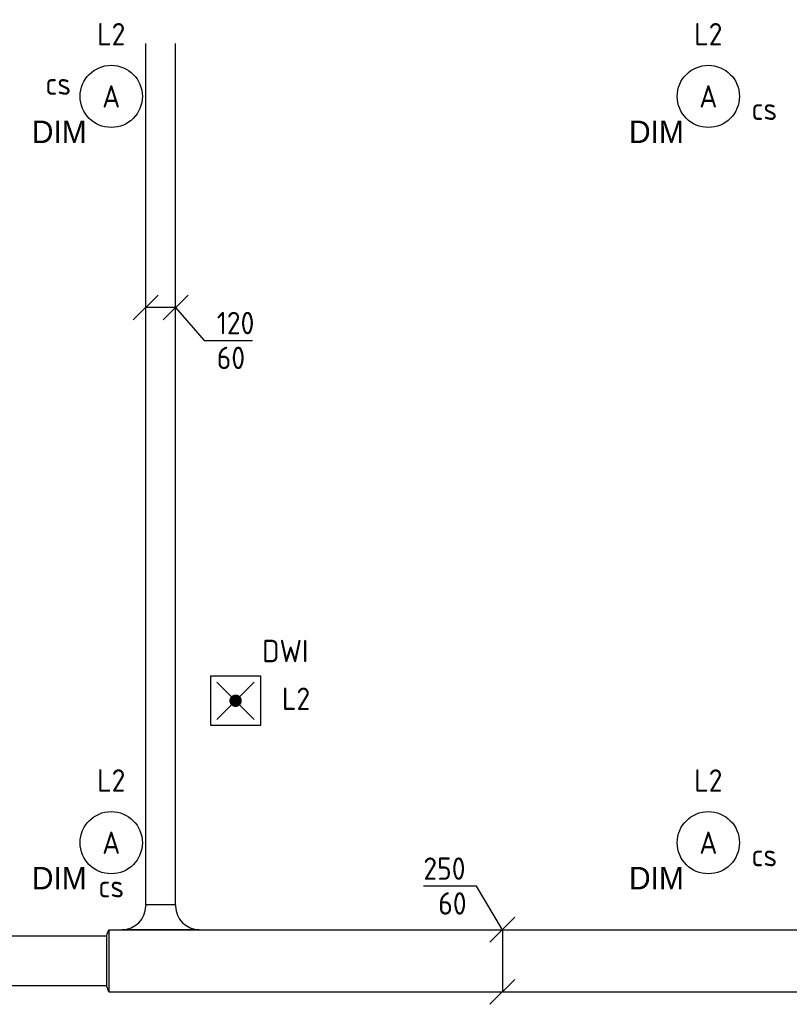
# Model space of a CAD drawing. Header units: millimetres. Extents: x 15133 to 193371, y -2151 to 171990.
# Tile 23 of 26: x 108351 to 111444, y 68161 to 72119. Entities that reach past the tile are written whole.
import ezdxf
from ezdxf.enums import TextEntityAlignment as Align

# ---------------------------------------------------------------- set-up
doc = ezdxf.new("R2010")
doc.units = ezdxf.units.MM
doc.header["$LTSCALE"] = 50
doc.layers.get('0').update_dxf_attribs({"linetype": 'CONTINUOUS'})
for name, color, linetype in [('EL6131--_KG_D', 6, 'CONTINUOUS'), ('EL6222--', 20, 'CONTINUOUS'), ('EL6311--', 20, 'CONTINUOUS'), ('EL6321--', 3, 'CONTINUOUS'), ('EM6131--_KG', 7, 'CONTINUOUS'), ('Sparingen Heegt', 6, 'CONTINUOUS')]:
    doc.layers.add(name, color=color, linetype=linetype)
doc.styles.add('BURO-012', font='BUROFONT.shx', dxfattribs={"height": 120})
doc.styles.add('buro-018', font='BUROFONT.shx', dxfattribs={"height": 180})
doc.styles.add('STABICAD-018', font='ISOCP.SHX', dxfattribs={"height": 90})

# ---------------------------------------------------------------- blocks, each defined once
blk = doc.blocks.new('*U414')
at = {"color": 0, "linetype": 'Continuous'}
for p, q in [((0, 100, -2730), (5892.4, 100, -2730)), ((0, -100, -2730), (5892.4, -100, -2730))]:
    blk.add_line(p, q, dxfattribs=at)
at = {"layer": 'Sparingen Heegt', "color": 2, "style": 'BURO-012'}
for tag, p in [('SECTIONCODE', (105752.6, 68486.3, 2730)), ('POSITIONCODE', (105752.6, 68486.3, 2730)), ('ELEMENTCODE', (102806.9, 68336.3, 2730))]:
    blk.add_attdef(tag, p, '', height=2, dxfattribs=at)
at = {"layer": 'Sparingen Heegt', "style": 'BURO-012'}
blk.add_attdef('CODE', (102806.9, 68336.3, 2730), '', height=1.8, dxfattribs=at)
blk = doc.blocks.new('*U410')
at = {"color": 0, "linetype": 'Continuous'}
for p, q in [((0, 125, -2730), (3525.1, 125, -2730)), ((0, -125, -2730), (3525.1, -125, -2730))]:
    blk.add_line(p, q, dxfattribs=at)
at = {"layer": 'Sparingen Heegt', "color": 2, "style": 'BURO-012'}
for tag, p in [('SECTIONCODE', (108783.6, 68486.3, 2730)), ('POSITIONCODE', (108783.6, 68486.3, 2730)), ('ELEMENTCODE', (108709.4, 68336.3, 2730))]:
    blk.add_attdef(tag, p, '', height=2, dxfattribs=at)
at = {"layer": 'Sparingen Heegt', "style": 'BURO-012'}
blk.add_attdef('CODE', (108709.4, 68336.3, 2730), '', height=1.8, dxfattribs=at)
blk = doc.blocks.new('*U413')
at = {"color": 0, "linetype": 'Continuous'}
for p, q in [((0, 60, -2730), (3462.8, 60, -2730)), ((0, -60, -2730), (3462.8, -60, -2730))]:
    blk.add_line(p, q, dxfattribs=at)
at = {"layer": 'Sparingen Heegt', "color": 2, "style": 'BURO-012'}
for tag, p in [('SECTIONCODE', (108767.8, 70292.2, 2730)), ('POSITIONCODE', (108767.8, 70292.2, 2730)), ('ELEMENTCODE', (108917.8, 68561.3, 2730))]:
    blk.add_attdef(tag, p, '', height=2, dxfattribs=at)
at = {"layer": 'Sparingen Heegt', "style": 'BURO-012'}
blk.add_attdef('CODE', (108917.8, 68561.3, 2730), '', height=1.8, dxfattribs=at)
blk = doc.blocks.new('1115B3')
at = {"color": 0, "linetype": 'Continuous'}
blk.add_circle((0, 3.5), 2.5, dxfattribs=at)
at = {"color": 0, "linetype": 'Continuous', "style": 'STABICAD-018'}
for tag, p in [('PANEL', (0, 11.5)), ('CIRCUIT', (0, 8.5)), ('SUBCIRCUIT', (4.5, 8.5)), ('LIGHTFIXTURECODE', (0, 3.5)), ('SWITCHCODE', (4.5, 2.5))]:
    blk.add_attdef(tag, text='', height=1.8, dxfattribs=at).set_placement(p, align=Align.MIDDLE)
blk = doc.blocks.new('111512')
at = {"color": 0, "linetype": 'Continuous'}
for p, q in [((-2, 2), (2, 2)), ((-2, -2), (-2, 2)), ((2, 2), (2, -2)), ((-1.5, -1.5), (1.5, 1.5)), ((1.5, -1.5), (-1.5, 1.5)), ((2, -2), (-2, -2))]:
    blk.add_line(p, q, dxfattribs=at)
at = {"color": 0, "linetype": 'Continuous', "const_width": 0.5}
blk.add_lwpolyline([(-0.25, 0, 1), (0.25, 0, 1)], format="xyb", close=True, dxfattribs=at)
at = {"color": 0, "linetype": 'Continuous', "style": 'buro-018'}
for tag, p in [('PANEL', (0, 11.167)), ('CIRCUIT', (0, 8.167)), ('SUBCIRCUIT', (4.5, 8.167)), ('LIGHTFIXTURECODE', (0, 4))]:
    blk.add_attdef(tag, text='', height=1.8, dxfattribs=at).set_placement(p, align=Align.MIDDLE)
blk = doc.blocks.new('*U412')
at = {"color": 0, "linetype": 'Continuous'}
for p, q in [((0, 125, -2730), (10, 100, -2730)), ((0, -125, -2730), (0, 125, -2730)), ((10, -100, -2730), (10, 100, -2730)), ((10, -100, -2730), (0, -125, -2730))]:
    blk.add_line(p, q, dxfattribs=at)
at = {"layer": 'Sparingen Heegt', "color": 2, "style": 'BURO-012'}
for tag in ['SECTIONCODE', 'ELEMENTCODE', 'POSITIONCODE']:
    blk.add_attdef(tag, (108709.4, 68336.3, 2730), '', height=2, dxfattribs=at)
at = {"layer": 'Sparingen Heegt', "style": 'BURO-012'}
blk.add_attdef('CODE', (108709.4, 68336.3, 2730), '', height=1.8, dxfattribs=at)
blk = doc.blocks.new('*U411')
at = {"color": 0, "linetype": 'Continuous'}
for p, q in [((0, -155, -2730), (0, 155, -2730)), ((100, 60, -2730), (95, 60, -2730)), ((100, -60, -2730), (100, 60, -2730)), ((100, -60, -2730), (95, -60, -2730))]:
    blk.add_line(p, q, dxfattribs=at)
for centre, start, end in [((95, 155, -2730), 180, 270), ((95, -155, -2730), 90, 180)]:
    blk.add_arc(centre, 95, start, end, dxfattribs=at)
at = {"layer": 'Sparingen Heegt', "color": 2, "style": 'BURO-012'}
for tag in ['SECTIONCODE', 'ELEMENTCODE', 'POSITIONCODE']:
    blk.add_attdef(tag, (108917.8, 68461.3, 2730), '', height=2, dxfattribs=at)
at = {"layer": 'Sparingen Heegt', "style": 'BURO-012'}
blk.add_attdef('CODE', (108917.8, 68461.3, 2730), '', height=1.8, dxfattribs=at)
blk = doc.blocks.new('*U296')
at = {"color": 0, "linetype": 'Continuous'}
for p, q in [((-170, -50, -2730), (-70, 50, -2730)), ((-50, -50, -2730), (50, 50, -2730)), ((0, 0, -2730), (-120, 0, -2730)), ((0, 0, -2730), (115.4, -132.7, -2730)), ((115.4, -132.7, -2730), (309.5, -132.7, -2730))]:
    blk.add_line(p, q, dxfattribs=at)
at = {"color": 0, "linetype": 'Continuous', "style": 'STABICAD-018'}
for s, p in [('120', (165.4, -107.7, -2730)), ('60', (165.4, -247.7, -2730))]:
    blk.add_text(s, height=90, dxfattribs=at).set_placement(p)
at = {"layer": 'Sparingen Heegt', "style": 'BURO-012'}
blk.add_attdef('CODE', (108977.8, 70962.4, 2730), '', height=1.8, dxfattribs=at)
blk = doc.blocks.new('*U313')
at = {"color": 0, "linetype": 'Continuous'}
for p, q in [((-103.4, 175.4, -2730), (-317.7, 175.4, -2730)), ((0, 0, -2730), (-103.4, 175.4, -2730)), ((-50, -50, -2730), (50, 50, -2730)), ((0, 0, -2730), (0, -250, -2730)), ((-50, -300, -2730), (50, -200, -2730))]:
    blk.add_line(p, q, dxfattribs=at)
at = {"color": 0, "linetype": 'Continuous', "style": 'STABICAD-018'}
for s, p in [('250', (-317.7, 200.4, -2730)), ('60', (-257.8, 60.4, -2730))]:
    blk.add_text(s, height=90, dxfattribs=at).set_placement(p)
at = {"layer": 'Sparingen Heegt', "style": 'BURO-012'}
blk.add_attdef('CODE', (110291.2, 68461.3, 2730), '', height=1.8, dxfattribs=at)

msp = doc.modelspace()

# ---------------------------------------------------------------- block references
at = {"layer": 'EL6131--_KG_D', "linetype": 'Continuous'}
for name, p, rotation in [('*U413', (108917.7633, 68561.27997, 2730), 90.00000000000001), ('*U411', (108917.7633, 68461.27997, 2730), 90.00000000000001), ('*U412', (108709.35868, 68336.27997, 2730), 180)]:
    msp.add_blockref(name, p, dxfattribs=dict(at, rotation=rotation))
for name, p in [('*U414', (102806.91155, 68336.27997, 2730)), ('*U410', (108709.35868, 68336.27997, 2730))]:
    msp.add_blockref(name, p, dxfattribs=at)
at = {"layer": 'EL6311--', "linetype": 'Continuous'}
ref = msp.add_blockref('1115B3', (108719.02699, 71635.9167, 2730), dxfattribs=dict(at, xscale=50, yscale=50, zscale=50))
ref.add_attrib('CIRCUIT', 'L2', dxfattribs={"layer": '0', "color": 7, "linetype": 'Continuous', "height": 90, "style": 'STABICAD-018'}).set_placement((108719.02699, 72060.9167, 2730), align=Align.MIDDLE)
ref.add_attrib('LIGHTFIXTURECODE', 'A', dxfattribs={"layer": '0', "color": 1, "linetype": 'Continuous', "height": 90, "style": 'STABICAD-018'}).set_placement((108719.02699, 71810.9167, 2730), align=Align.MIDDLE)
ref.add_attrib('SWITCHCODE', 'cs', dxfattribs={"layer": '0', "color": 1, "linetype": 'Continuous', "height": 90, "style": 'STABICAD-018'}).set_placement((108505.92682, 71862.25633, 2730), align=Align.MIDDLE)
ref = msp.add_blockref('1115B3', (111119.02699, 71635.9167, 2730), dxfattribs=dict(at, xscale=50, yscale=50, zscale=50))
ref.add_attrib('CIRCUIT', 'L2', dxfattribs={"layer": '0', "color": 7, "linetype": 'Continuous', "height": 90, "style": 'STABICAD-018'}).set_placement((111119.02699, 72060.9167, 2730), align=Align.MIDDLE)
ref.add_attrib('LIGHTFIXTURECODE', 'A', dxfattribs={"layer": '0', "color": 1, "linetype": 'Continuous', "height": 90, "style": 'STABICAD-018'}).set_placement((111119.02699, 71810.9167, 2730), align=Align.MIDDLE)
ref.add_attrib('SWITCHCODE', 'cs', dxfattribs={"layer": '0', "color": 1, "linetype": 'Continuous', "height": 90, "style": 'STABICAD-018'}).set_placement((111344.02699, 71760.9167, 2730), align=Align.MIDDLE)
ref = msp.add_blockref('1115B3', (108719.02699, 68635.9167, 2730), dxfattribs=dict(at, xscale=50, yscale=50, zscale=50))
ref.add_attrib('CIRCUIT', 'L2', dxfattribs={"layer": '0', "color": 7, "linetype": 'Continuous', "height": 90, "style": 'STABICAD-018'}).set_placement((108719.02699, 69060.9167, 2730), align=Align.MIDDLE)
ref.add_attrib('LIGHTFIXTURECODE', 'A', dxfattribs={"layer": '0', "color": 1, "linetype": 'Continuous', "height": 90, "style": 'STABICAD-018'}).set_placement((108719.02699, 68810.9167, 2730), align=Align.MIDDLE)
ref.add_attrib('SWITCHCODE', 'cs', dxfattribs={"layer": '0', "color": 1, "linetype": 'Continuous', "height": 90, "style": 'STABICAD-018'}).set_placement((108719.02699, 68635.9167, 2730), align=Align.MIDDLE)
ref = msp.add_blockref('1115B3', (111119.02699, 68635.9167, 2730), dxfattribs=dict(at, xscale=50, yscale=50, zscale=50))
ref.add_attrib('CIRCUIT', 'L2', dxfattribs={"layer": '0', "color": 7, "linetype": 'Continuous', "height": 90, "style": 'STABICAD-018'}).set_placement((111119.02699, 69060.9167, 2730), align=Align.MIDDLE)
ref.add_attrib('LIGHTFIXTURECODE', 'A', dxfattribs={"layer": '0', "color": 1, "linetype": 'Continuous', "height": 90, "style": 'STABICAD-018'}).set_placement((111119.02699, 68810.9167, 2730), align=Align.MIDDLE)
ref.add_attrib('SWITCHCODE', 'cs', dxfattribs={"layer": '0', "color": 1, "linetype": 'Continuous', "height": 90, "style": 'STABICAD-018'}).set_placement((111344.02699, 68760.9167, 2730), align=Align.MIDDLE)
at = {"layer": 'EL6321--', "linetype": 'Continuous'}
ref = msp.add_blockref('111512', (109218.83478, 69381.53127, 2730), dxfattribs=dict(at, xscale=50, yscale=50, zscale=50))
ref.add_attrib('CIRCUIT', 'L2', dxfattribs={"layer": '0', "color": 7, "linetype": 'Continuous', "height": 90, "style": 'STABICAD-018'}).set_placement((109462.07612, 69389.50296, 2730), align=Align.MIDDLE)
ref.add_attrib('LIGHTFIXTURECODE', 'DWI', dxfattribs={"layer": '0', "color": 7, "linetype": 'Continuous', "height": 90, "style": 'STABICAD-018'}).set_placement((109418.83478, 69581.53127, 2730), align=Align.MIDDLE)
at = {"layer": 'EM6131--_KG', "linetype": 'Continuous'}
for name, p in [('*U296', (108977.7633, 70962.39317, 2730)), ('*U313', (110291.21366, 68461.27997, 2730))]:
    msp.add_blockref(name, p, dxfattribs=at)

# ---------------------------------------------------------------- texts
at = {"layer": 'EL6222--', "color": 0, "char_height": 90, "width": 2288.4092907, "attachment_point": 1, "style": 'BURO-012'}
for insert in [(108400.02759, 71713.43282, 2730), (110800.02759, 71713.43282, 2730), (108400.02759, 68713.43282, 2730), (110800.02759, 68713.43282, 2730)]:
    msp.add_mtext('DIM', dxfattribs=dict(at, insert=insert))

doc.saveas('drawing.dxf')
